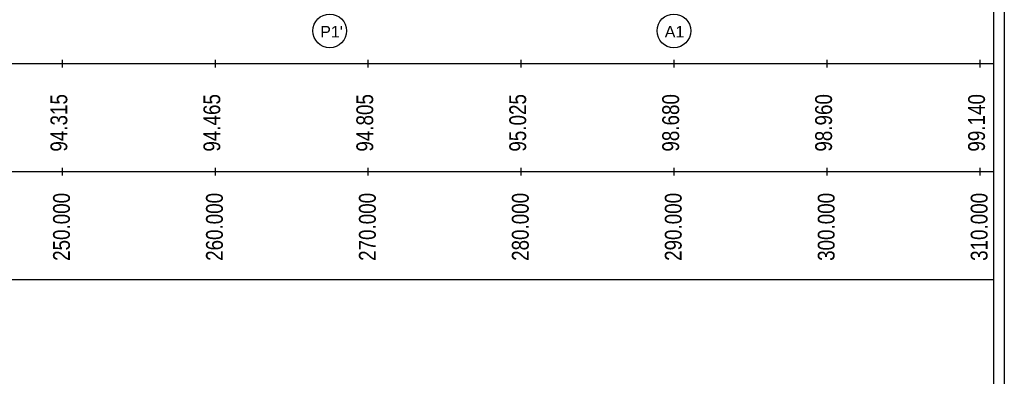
# Model space of a CAD drawing. Header units: inches. Extents: x 4599583 to 28059683, y 2538860 to 28133222499.
# Tile 83 of 89: x 5112253 to 5176631, y 28133157860 to 28133181169. Entities that reach past the tile are written whole.
import ezdxf
from ezdxf.enums import TextEntityAlignment as Align

# ---------------------------------------------------------------- set-up
doc = ezdxf.new("R2010")
doc.units = ezdxf.units.IN
doc.header["$MEASUREMENT"] = 0
doc.linetypes.add('CENTER', pattern=[2, 1.25, -0.25, 0.25, -0.25])
doc.layers.add('CEN', color=3, linetype='CENTER', lineweight=13)
for name, color, linetype in [('CENTER', 3, 'CENTER'), ('CHNGE', 31, 'Continuous'), ('text', 7, 'Continuous')]:
    doc.layers.add(name, color=color, linetype=linetype)
doc.styles.add('ROMANS', font='arial.ttf')

msp = doc.modelspace()

# ---------------------------------------------------------------- linework, layer by layer
for p, q in [((4859134.88, 28133178299.28), (5175893.88, 28133178299.28)), ((4859134.88, 28133178299.28), (5175893.88, 28133178299.28)), ((4859134.88, 28133178299.28), (5175893.88, 28133178299.28)), ((4859134.88, 28133171245.813), (5175893.88, 28133171245.813)), ((4859134.88, 28133171245.813), (5175893.88, 28133171245.813)), ((4859134.88, 28133171245.813), (5175893.88, 28133171245.813)), ((4859134.88, 28133164192.346), (5175893.88, 28133164192.346)), ((4859134.88, 28133164192.346), (5175893.88, 28133164192.346)), ((4859134.88, 28133164192.346), (5175893.88, 28133164192.346))]:
    msp.add_line(p, q)
at = {"linetype": 'Continuous'}
for p, q in [((5115025.38, 28133178549.28), (5115025.38, 28133178049.28)), ((5115025.38, 28133178549.28), (5115025.38, 28133178049.28)), ((5115025.38, 28133178549.28), (5115025.38, 28133178049.28)), ((5125025.38, 28133178549.28), (5125025.38, 28133178049.28)), ((5125025.38, 28133178549.28), (5125025.38, 28133178049.28)), ((5125025.38, 28133178549.28), (5125025.38, 28133178049.28)), ((5135025.38, 28133178549.28), (5135025.38, 28133178049.28)), ((5135025.38, 28133178549.28), (5135025.38, 28133178049.28)), ((5135025.38, 28133178549.28), (5135025.38, 28133178049.28)), ((5145025.38, 28133178549.28), (5145025.38, 28133178049.28)), ((5145025.38, 28133178549.28), (5145025.38, 28133178049.28)), ((5145025.38, 28133178549.28), (5145025.38, 28133178049.28)), ((5155025.38, 28133178549.28), (5155025.38, 28133178049.28)), ((5155025.38, 28133178549.28), (5155025.38, 28133178049.28)), ((5155025.38, 28133178549.28), (5155025.38, 28133178049.28)), ((5165025.38, 28133178549.28), (5165025.38, 28133178049.28)), ((5165025.38, 28133178549.28), (5165025.38, 28133178049.28)), ((5165025.38, 28133178549.28), (5165025.38, 28133178049.28)), ((5175025.38, 28133178549.28), (5175025.38, 28133178049.28)), ((5175025.38, 28133178549.28), (5175025.38, 28133178049.28)), ((5175025.38, 28133178549.28), (5175025.38, 28133178049.28)), ((5115025.38, 28133171495.813), (5115025.38, 28133170995.813)), ((5115025.38, 28133171495.813), (5115025.38, 28133170995.813)), ((5115025.38, 28133171495.813), (5115025.38, 28133170995.813)), ((5125025.38, 28133171495.813), (5125025.38, 28133170995.813)), ((5125025.38, 28133171495.813), (5125025.38, 28133170995.813)), ((5125025.38, 28133171495.813), (5125025.38, 28133170995.813)), ((5135025.38, 28133171495.813), (5135025.38, 28133170995.813)), ((5135025.38, 28133171495.813), (5135025.38, 28133170995.813)), ((5135025.38, 28133171495.813), (5135025.38, 28133170995.813)), ((5145025.38, 28133171495.813), (5145025.38, 28133170995.813)), ((5145025.38, 28133171495.813), (5145025.38, 28133170995.813)), ((5145025.38, 28133171495.813), (5145025.38, 28133170995.813)), ((5155025.38, 28133171495.813), (5155025.38, 28133170995.813)), ((5155025.38, 28133171495.813), (5155025.38, 28133170995.813)), ((5155025.38, 28133171495.813), (5155025.38, 28133170995.813)), ((5165025.38, 28133171495.813), (5165025.38, 28133170995.813)), ((5165025.38, 28133171495.813), (5165025.38, 28133170995.813)), ((5165025.38, 28133171495.813), (5165025.38, 28133170995.813)), ((5175025.38, 28133171495.813), (5175025.38, 28133170995.813)), ((5175025.38, 28133171495.813), (5175025.38, 28133170995.813)), ((5175025.38, 28133171495.813), (5175025.38, 28133170995.813))]:
    msp.add_line(p, q, dxfattribs=at)
for centre in [(5132525.38, 28133180437.04), (5132525.38, 28133180437.04), (5132525.38, 28133180437.04), (5155025.48, 28133180437.04), (5155025.48, 28133180437.04), (5155025.48, 28133180437.04)]:
    msp.add_circle(centre, 1101.806)
at = {"layer": 'CEN', "ltscale": 40}
msp.add_line((5155025.38, 28133179323.392), (5155025.38, 28133179335.235), dxfattribs=at)
msp.add_line((5155025.38, 28133179323.392), (5155025.38, 28133179335.235), dxfattribs=at)
msp.add_line((5155025.38, 28133179323.392), (5155025.38, 28133179335.235), dxfattribs=at)
at = {"layer": 'CENTER', "color": 0, "linetype": 'Continuous'}
msp.add_lwpolyline([(4858424.256, 28133213744.234), (5176630.692, 28133213744.234), (5176630.692, 28133006016.324), (4858424.256, 28133006016.324)], close=True, dxfattribs=at)
msp.add_lwpolyline([(4858424.256, 28133213744.234), (5176630.692, 28133213744.234), (5176630.692, 28133006016.324), (4858424.256, 28133006016.324)], close=True, dxfattribs=at)
msp.add_lwpolyline([(4858424.256, 28133213744.234), (5176630.692, 28133213744.234), (5176630.692, 28133006016.324), (4858424.256, 28133006016.324)], close=True, dxfattribs=at)
at = {"layer": 'CHNGE', "color": 50}
msp.add_line((5175920.068, 28133178299.28), (5175920.068, 28133167492.346), dxfattribs=at)
msp.add_line((5175920.068, 28133178299.28), (5175920.068, 28133167492.346), dxfattribs=at)
msp.add_line((5175920.068, 28133178299.28), (5175920.068, 28133167492.346), dxfattribs=at)
msp.add_lwpolyline([(4859134.88, 28133213033.61), (5175920.068, 28133213033.61), (5175920.068, 28133006726.948), (4859134.88, 28133006726.948)], close=True, dxfattribs=at)
msp.add_lwpolyline([(4859134.88, 28133213033.61), (5175920.068, 28133213033.61), (5175920.068, 28133006726.948), (4859134.88, 28133006726.948)], close=True, dxfattribs=at)
msp.add_lwpolyline([(4859134.88, 28133213033.61), (5175920.068, 28133213033.61), (5175920.068, 28133006726.948), (4859134.88, 28133006726.948)], close=True, dxfattribs=at)

# ---------------------------------------------------------------- texts
at = {"layer": 'CHNGE', "color": 50, "style": 'ROMANS', "width": 0.8}
for s, p in [('94.315', (5115365.898, 28133172546.655)), ('94.315', (5115365.898, 28133172546.655)), ('94.315', (5115365.898, 28133172546.655)), ('94.465', (5125365.898, 28133172546.655)), ('94.465', (5125365.898, 28133172546.655)), ('94.465', (5125365.898, 28133172546.655)), ('94.805', (5135365.898, 28133172546.655)), ('94.805', (5135365.898, 28133172546.655)), ('94.805', (5135365.898, 28133172546.655)), ('95.025', (5145365.898, 28133172546.655)), ('95.025', (5145365.898, 28133172546.655)), ('95.025', (5145365.898, 28133172546.655)), ('98.680', (5155365.898, 28133172546.655)), ('98.680', (5155365.898, 28133172546.655)), ('98.680', (5155365.898, 28133172546.655)), ('98.960', (5165365.898, 28133172546.655)), ('98.960', (5165365.898, 28133172546.655)), ('98.960', (5165365.898, 28133172546.655)), ('99.140', (5175365.898, 28133172546.655)), ('99.140', (5175365.898, 28133172546.655)), ('99.140', (5175365.898, 28133172546.655))]:
    msp.add_text(s, height=1100, rotation=90, dxfattribs=at).set_placement(p)
for s, p in [('250.000', (5115864.173, 28133169847.813)), ('250.000', (5115864.173, 28133169847.813)), ('250.000', (5115864.173, 28133169847.813)), ('260.000', (5125864.173, 28133169847.813)), ('260.000', (5125864.173, 28133169847.813)), ('260.000', (5125864.173, 28133169847.813)), ('270.000', (5135864.173, 28133169847.813)), ('270.000', (5135864.173, 28133169847.813)), ('270.000', (5135864.173, 28133169847.813)), ('280.000', (5145864.173, 28133169847.813)), ('280.000', (5145864.173, 28133169847.813)), ('280.000', (5145864.173, 28133169847.813)), ('290.000', (5155864.173, 28133169847.813)), ('290.000', (5155864.173, 28133169847.813)), ('290.000', (5155864.173, 28133169847.813)), ('300.000', (5165864.173, 28133169847.813)), ('300.000', (5165864.173, 28133169847.813)), ('300.000', (5165864.173, 28133169847.813)), ('310.000', (5175864.173, 28133169847.813)), ('310.000', (5175864.173, 28133169847.813)), ('310.000', (5175864.173, 28133169847.813))]:
    msp.add_text(s, height=1100, rotation=90, dxfattribs=at).set_placement(p, align=Align.BOTTOM_RIGHT)
at = {"layer": 'text', "style": 'ROMANS'}
for s, p in [("P1'", (5131902.85, 28133180009.474)), ("P1'", (5131902.85, 28133180009.474)), ("P1'", (5131902.85, 28133180009.474)), ('A1', (5154428.748, 28133180009.474)), ('A1', (5154428.748, 28133180009.474)), ('A1', (5154428.748, 28133180009.474))]:
    msp.add_text(s, height=750, dxfattribs=at).set_placement(p)

doc.saveas('drawing.dxf')
